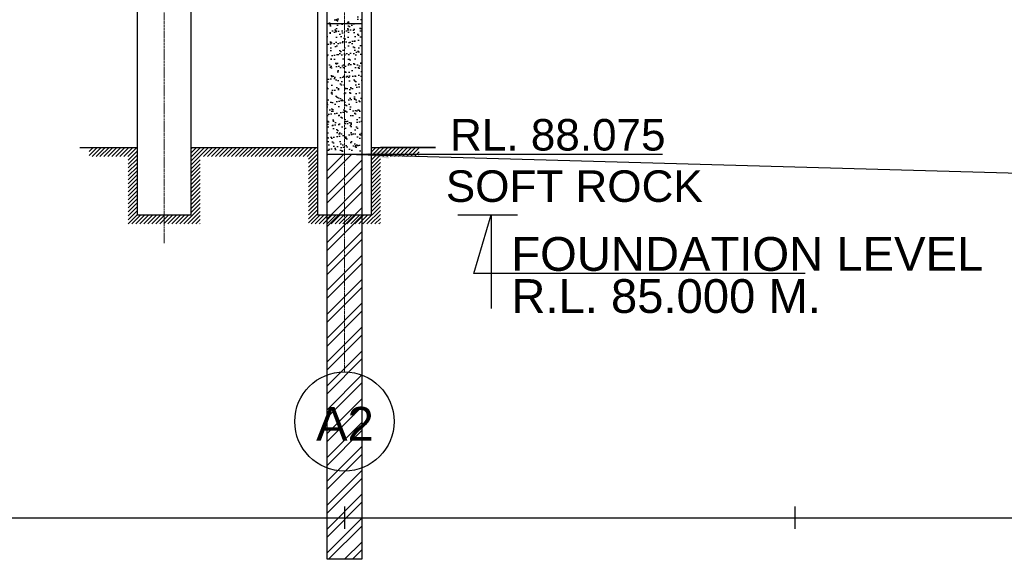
# Model space of a CAD drawing. Header units: inches. Extents: x 4599583 to 15517275, y 2817812 to 28133222499.
# Tile 46 of 95: x 4877817 to 4899675, y 28133177374 to 28133189362. Entities that reach past the tile are written whole.
import ezdxf

# ---------------------------------------------------------------- set-up
doc = ezdxf.new("R2010")
doc.units = ezdxf.units.IN
doc.header["$MEASUREMENT"] = 0
doc.linetypes.add('CENTER', pattern=[2, 1.25, -0.25, 0.25, -0.25])
for name, color, linetype, lineweight in [('CEN', 3, 'CENTER', 13), ('HATCH', 6, 'Continuous', 9), ('STR', 7, 'Continuous', 25)]:
    doc.layers.add(name, color=color, linetype=linetype, lineweight=lineweight)
doc.layers.add('CHAINAGE', color=7, linetype='Continuous')
doc.layers.add('text', color=7, linetype='Continuous')
doc.layers.add('dim', color=7, linetype='Continuous', plot=False)
doc.styles.add('L', font='arial.ttf')
doc.styles.add('ROMANS', font='arial.ttf')
doc.dimstyles.new('ROMANS', dxfattribs={"dimtxt": 1000, "dimasz": 850, "dimexe": 100, "dimexo": 100, "dimgap": 25, "dimtad": 1, "dimdec": 0, "dimzin": 9, "dimdsep": 46, "dimtxsty": 'ROMANS', "dimcen": 325, "dimclrd": 4, "dimclre": 4, "dimclrt": 6, "dimadec": 0, "dimazin": 0, "dimtfac": 1, "dimtdec": 0, "dimtmove": 0, "dimatfit": 3, "dimfxl": 1, "dimtolj": 1, "dimtzin": 9, "dimarcsym": 0})
pattern_1 = [(45, (5977528.864, 28133305706.997), (-44.194174, 44.194174), [])]
pattern_2 = [(45, (4618871.54, 28133603298.9), (-265.16504, 265.16504), []), (45, (4619048.32, 28133603298.9), (-265.16504, 265.16504), [])]
pattern_3 = [(37.5, (4618871.54, 28133603298.89), (-6.299336, 192.682377), [0, -152, 0, -170, 0, -162.5]), (7.5, (4618871.54, 28133603298.9), (176.97767, 282.2146), [0, -82, 0, -137, 0, -52.5]), (327.5, (4618748.54, 28133603298.89), (311.414186, 0.565905), [0, -50, 0, -180, 0, -235]), (317.5, (4618748.54, 28133603298.9), (300.61266, 87.76756), [0, -25, 0, -118, 0, -135])]
pattern_4 = [(50, (4618871.54, 28133603298.9), (717.2602, -62.7521), [75, -825]), (355, (4618871.54, 28133603298.9), (-138.7513, 752.1921), [60, -660]), (100.4514, (4618931.3, 28133603293.66), (578.5094, 689.4395), [63.7402, -701.1421]), (46.1842, (4618871.5, 28133603498.9), (1067.241, -165.519), [112.5, -1237.5]), (96.6356, (4618960.5, 28133603485.1), (934.6627, 974.1179), [95.6103, -1051.713]), (351.1842, (4618871.5, 28133603498.9), (934.662, 974.1186), [90, -990]), (21, (4618971.54, 28133603448.9), (596.90705, -402.6189), [75, -825]), (326, (4618971.54, 28133603448.9), (243.3153, 725.15), [60, -660]), (71.4514, (4619021.3, 28133603415.34), (840.2226, 322.5305), [63.7402, -701.1421]), (37.5, (4618871.54, 28133603298.9), (12.15986, 332.89385), [0, -652, 0, -670, 0, -662.5]), (7.5, (4618871.54, 28133603298.9), (263.06954, 394.4117), [0, -382, 0, -637, 0, -252.5]), (327.5, (4618648.54, 28133603298.9), (533.82244, -22.55487), [0, -250, 0, -780, 0, -1035]), (317.5, (4618548.54, 28133603298.9), (583.18617, 100.105), [0, -325, 0, -518, 0, -735])]

msp = doc.modelspace()

# ---------------------------------------------------------------- hatches: boundary and pattern name
at = {"layer": 'HATCH'}
h = msp.add_hatch(dxfattribs=at)
h.set_pattern_fill('ANSI31', color=252, scale=500, style=0)
h.set_pattern_definition(pattern_1)
h.paths.add_polyline_path([(4883225.38, 28133186324.28), (4884225.38, 28133186324.28), (4884225.38, 28133184824.28), (4885825.38, 28133184824.28), (4885825.38, 28133186324.28), (4886683.605, 28133186324.28), (4886683.605, 28133186524.28), (4885625.38, 28133186524.28), (4885625.38, 28133185024.28), (4884425.38, 28133185024.28), (4884425.38, 28133186524.28), (4883225.38, 28133186524.28)])
h.paths.add_polyline_path([(4879356.68, 28133186524.28), (4879356.68, 28133186324.28), (4880226.824, 28133186324.28), (4880226.824, 28133184824.28), (4881825.38, 28133184824.28), (4881825.38, 28133186324.28), (4883225.38, 28133186324.28), (4883225.38, 28133186524.28), (4881625.38, 28133186524.28), (4881625.38, 28133185024.28), (4880426.824, 28133185024.28), (4880425.38, 28133185024.28), (4880425.38, 28133186524.28)])
h = msp.add_hatch(dxfattribs=at)
h.set_pattern_fill('ANSI31', color=252, scale=500, style=0)
h.set_pattern_definition(pattern_1)
h.paths.add_polyline_path([(4883225.38, 28133186324.28), (4884225.38, 28133186324.28), (4884225.38, 28133184824.28), (4885825.38, 28133184824.28), (4885825.38, 28133186324.28), (4886683.605, 28133186324.28), (4886683.605, 28133186524.28), (4885625.38, 28133186524.28), (4885625.38, 28133185024.28), (4884425.38, 28133185024.28), (4884425.38, 28133186524.28), (4883225.38, 28133186524.28)])
h.paths.add_polyline_path([(4879356.68, 28133186524.28), (4879356.68, 28133186324.28), (4880226.824, 28133186324.28), (4880226.824, 28133184824.28), (4881825.38, 28133184824.28), (4881825.38, 28133186324.28), (4883225.38, 28133186324.28), (4883225.38, 28133186524.28), (4881625.38, 28133186524.28), (4881625.38, 28133185024.28), (4880426.824, 28133185024.28), (4880425.38, 28133185024.28), (4880425.38, 28133186524.28)])
h = msp.add_hatch(dxfattribs=at)
h.set_pattern_fill('ANSI31', color=252, scale=500, style=0)
h.set_pattern_definition(pattern_1)
h.paths.add_polyline_path([(4883225.38, 28133186324.28), (4884225.38, 28133186324.28), (4884225.38, 28133184824.28), (4885825.38, 28133184824.28), (4885825.38, 28133186324.28), (4886683.605, 28133186324.28), (4886683.605, 28133186524.28), (4885625.38, 28133186524.28), (4885625.38, 28133185024.28), (4884425.38, 28133185024.28), (4884425.38, 28133186524.28), (4883225.38, 28133186524.28)])
h.paths.add_polyline_path([(4879356.68, 28133186524.28), (4879356.68, 28133186324.28), (4880226.824, 28133186324.28), (4880226.824, 28133184824.28), (4881825.38, 28133184824.28), (4881825.38, 28133186324.28), (4883225.38, 28133186324.28), (4883225.38, 28133186524.28), (4881625.38, 28133186524.28), (4881625.38, 28133185024.28), (4880426.824, 28133185024.28), (4880425.38, 28133185024.28), (4880425.38, 28133186524.28)])
at = {"layer": 'text'}
h = msp.add_hatch(dxfattribs=at)
h.set_pattern_fill('AR-CONC', color=0, scale=100, style=0)
h.set_pattern_definition(pattern_4)
h.paths.add_polyline_path([(4885411.444, 28133193874.28), (4884639.315, 28133193874.28), (4884639.315, 28133189274.28), (4885411.444, 28133189274.28)])
h = msp.add_hatch(dxfattribs=at)
h.set_pattern_fill('AR-CONC', color=0, scale=100, style=0)
h.set_pattern_definition(pattern_4)
h.paths.add_polyline_path([(4885411.444, 28133193874.28), (4884639.315, 28133193874.28), (4884639.315, 28133189274.28), (4885411.444, 28133189274.28)])
h = msp.add_hatch(dxfattribs=at)
h.set_pattern_fill('AR-CONC', color=0, scale=100, style=0)
h.set_pattern_definition(pattern_4)
h.paths.add_polyline_path([(4885411.444, 28133193874.28), (4884639.315, 28133193874.28), (4884639.315, 28133189274.28), (4885411.444, 28133189274.28)])
h = msp.add_hatch(dxfattribs=at)
h.set_pattern_fill('AR-SAND', color=0, scale=100, style=0)
h.set_pattern_definition(pattern_3)
h.paths.add_polyline_path([(4884639.315, 28133186374.28), (4885411.444, 28133186374.28), (4885411.444, 28133189274.28), (4884639.315, 28133189274.28)])
h = msp.add_hatch(dxfattribs=at)
h.set_pattern_fill('AR-SAND', color=0, scale=100, style=0)
h.set_pattern_definition(pattern_3)
h.paths.add_polyline_path([(4884639.315, 28133186374.28), (4885411.444, 28133186374.28), (4885411.444, 28133189274.28), (4884639.315, 28133189274.28)])
h = msp.add_hatch(dxfattribs=at)
h.set_pattern_fill('AR-SAND', color=0, scale=100, style=0)
h.set_pattern_definition(pattern_3)
h.paths.add_polyline_path([(4884639.315, 28133186374.28), (4885411.444, 28133186374.28), (4885411.444, 28133189274.28), (4884639.315, 28133189274.28)])
h = msp.add_hatch(dxfattribs=at)
h.set_pattern_fill('ANSI32', color=0, scale=1000, style=0)
h.set_pattern_definition(pattern_2)
h.paths.add_polyline_path([(4884639.315, 28133177374.28), (4885411.444, 28133177374.28), (4885411.444, 28133186374.28), (4884639.315, 28133186374.28)])
h = msp.add_hatch(dxfattribs=at)
h.set_pattern_fill('ANSI32', color=0, scale=1000, style=0)
h.set_pattern_definition(pattern_2)
h.paths.add_polyline_path([(4884639.315, 28133177374.28), (4885411.444, 28133177374.28), (4885411.444, 28133186374.28), (4884639.315, 28133186374.28)])
h = msp.add_hatch(dxfattribs=at)
h.set_pattern_fill('ANSI32', color=0, scale=1000, style=0)
h.set_pattern_definition(pattern_2)
h.paths.add_polyline_path([(4884639.315, 28133177374.28), (4885411.444, 28133177374.28), (4885411.444, 28133186374.28), (4884639.315, 28133186374.28)])

# ---------------------------------------------------------------- linework, layer by layer
for p, q in [((4879149.164, 28133186524.28), (4880425.38, 28133186524.28)), ((4879149.164, 28133186524.28), (4880425.38, 28133186524.28)), ((4879149.164, 28133186524.28), (4880425.38, 28133186524.28)), ((4879150.608, 28133186524.28), (4880426.824, 28133186524.28)), ((4879150.608, 28133186524.28), (4880426.824, 28133186524.28)), ((4879150.608, 28133186524.28), (4880426.824, 28133186524.28)), ((4881625.38, 28133186524.28), (4883825.38, 28133186524.28)), ((4881625.38, 28133186524.28), (4883825.38, 28133186524.28)), ((4881625.38, 28133186524.28), (4883825.38, 28133186524.28)), ((4882147.72, 28133186524.28), (4883823.936, 28133186524.28)), ((4882147.72, 28133186524.28), (4883823.936, 28133186524.28)), ((4882147.72, 28133186524.28), (4883823.936, 28133186524.28)), ((4882149.164, 28133186524.28), (4884425.38, 28133186524.28)), ((4882149.164, 28133186524.28), (4884425.38, 28133186524.28)), ((4882149.164, 28133186524.28), (4884425.38, 28133186524.28)), ((4885625.38, 28133186524.28), (4886763.574, 28133186524.28)), ((4885625.38, 28133186524.28), (4886763.574, 28133186524.28)), ((4885625.38, 28133186524.28), (4886763.574, 28133186524.28)), ((4887044.542, 28133186524.28), (4885825.38, 28133186524.28)), ((4887044.542, 28133186524.28), (4885825.38, 28133186524.28)), ((4887044.542, 28133186524.28), (4885825.38, 28133186524.28)), ((4880425.38, 28133186324.28), (4880426.824, 28133186324.28)), ((4880425.38, 28133186324.28), (4880426.824, 28133186324.28)), ((4880425.38, 28133186324.28), (4880426.824, 28133186324.28)), ((4859134.88, 28133178299.28), (5175893.88, 28133178299.28)), ((4859134.88, 28133178299.28), (5175893.88, 28133178299.28)), ((4859134.88, 28133178299.28), (5175893.88, 28133178299.28))]:
    msp.add_line(p, q)
at = {"linetype": 'Continuous'}
for p, q in [((4885025.38, 28133178549.28), (4885025.38, 28133178049.28)), ((4885025.38, 28133178549.28), (4885025.38, 28133178049.28)), ((4885025.38, 28133178549.28), (4885025.38, 28133178049.28)), ((4895025.38, 28133178549.28), (4895025.38, 28133178049.28)), ((4895025.38, 28133178549.28), (4895025.38, 28133178049.28)), ((4895025.38, 28133178549.28), (4895025.38, 28133178049.28))]:
    msp.add_line(p, q, dxfattribs=at)
msp.add_circle((4885025.28, 28133180437.04), 1101.806)
msp.add_circle((4885025.28, 28133180437.04), 1101.806)
msp.add_circle((4885025.28, 28133180437.04), 1101.806)
at = {"layer": 'CEN', "ltscale": 40}
for p, q in [((4885025.38, 28133181538.846), (4885025.38, 28133201497.673)), ((4885025.38, 28133181538.846), (4885025.38, 28133201497.673)), ((4885025.38, 28133181538.846), (4885025.38, 28133201497.673)), ((4881025.38, 28133184400.031), (4881025.38, 28133193856.016)), ((4881025.38, 28133184400.031), (4881025.38, 28133193856.016)), ((4881025.38, 28133184400.031), (4881025.38, 28133193856.016)), ((4885025.38, 28133179323.392), (4885025.38, 28133179335.235)), ((4885025.38, 28133179323.392), (4885025.38, 28133179335.235)), ((4885025.38, 28133179323.392), (4885025.38, 28133179335.235))]:
    msp.add_line(p, q, dxfattribs=at)
at = {"layer": 'CHAINAGE', "linetype": 'ByBlock'}
msp.add_line((4887821.036, 28133185024.28), (4888773.676, 28133185024.28), dxfattribs=at)
msp.add_line((4887821.036, 28133185024.28), (4888773.676, 28133185024.28), dxfattribs=at)
msp.add_line((4887821.036, 28133185024.28), (4888773.676, 28133185024.28), dxfattribs=at)
msp.add_lwpolyline([(4879150.608, 28133186524.28), (4880426.824, 28133186524.28), (4880426.824, 28133185024.28), (4881625.38, 28133185024.28), (4881625.38, 28133186524.28), (4884425.38, 28133186524.28), (4884425.38, 28133185024.28), (4885625.38, 28133185024.28), (4885625.38, 28133186524.28), (4887044.542, 28133186524.28)], dxfattribs=at)
msp.add_lwpolyline([(4879150.608, 28133186524.28), (4880426.824, 28133186524.28), (4880426.824, 28133185024.28), (4881625.38, 28133185024.28), (4881625.38, 28133186524.28), (4884425.38, 28133186524.28), (4884425.38, 28133185024.28), (4885625.38, 28133185024.28), (4885625.38, 28133186524.28), (4887044.542, 28133186524.28)], dxfattribs=at)
msp.add_lwpolyline([(4879150.608, 28133186524.28), (4880426.824, 28133186524.28), (4880426.824, 28133185024.28), (4881625.38, 28133185024.28), (4881625.38, 28133186524.28), (4884425.38, 28133186524.28), (4884425.38, 28133185024.28), (4885625.38, 28133185024.28), (4885625.38, 28133186524.28), (4887044.542, 28133186524.28)], dxfattribs=at)
at = {"layer": 'dim', "ltscale": 5}
msp.add_line((4887540.54, 28133185024.28), (4888867.54, 28133185024.28), dxfattribs=at)
msp.add_line((4887540.54, 28133185024.28), (4888867.54, 28133185024.28), dxfattribs=at)
msp.add_line((4887540.54, 28133185024.28), (4888867.54, 28133185024.28), dxfattribs=at)
msp.add_lwpolyline([(4895253.697, 28133183720.266), (4887896.736, 28133183720.266), (4888282.29, 28133185024.28), (4888282.29, 28133182942.783)], dxfattribs=at)
msp.add_lwpolyline([(4895253.697, 28133183720.266), (4887896.736, 28133183720.266), (4888282.29, 28133185024.28), (4888282.29, 28133182942.783)], dxfattribs=at)
msp.add_lwpolyline([(4895253.697, 28133183720.266), (4887896.736, 28133183720.266), (4888282.29, 28133185024.28), (4888282.29, 28133182942.783)], dxfattribs=at)
at = {"layer": 'STR'}
for points in [[(4880425.38, 28133193274.28), (4880425.38, 28133185024.28), (4881625.38, 28133185024.28), (4881625.38, 28133193274.28)], [(4880425.38, 28133193274.28), (4880425.38, 28133185024.28), (4881625.38, 28133185024.28), (4881625.38, 28133193274.28)], [(4880425.38, 28133193274.28), (4880425.38, 28133185024.28), (4881625.38, 28133185024.28), (4881625.38, 28133193274.28)], [(4884425.38, 28133193274.28), (4884425.38, 28133185024.28), (4885625.38, 28133185024.28), (4885625.38, 28133193274.28)], [(4884425.38, 28133193274.28), (4884425.38, 28133185024.28), (4885625.38, 28133185024.28), (4885625.38, 28133193274.28)], [(4884425.38, 28133193274.28), (4884425.38, 28133185024.28), (4885625.38, 28133185024.28), (4885625.38, 28133193274.28)]]:
    msp.add_lwpolyline(points, dxfattribs=at)
at = {"layer": 'STR', "color": 31}
msp.add_lwpolyline([(4885025.38, 28133186374.28), (4945025.38, 28133184684.28), (4975025.38, 28133187439.28), (5005025.38, 28133187764.28), (5035025.38, 28133186829.28)], dxfattribs=at)
msp.add_lwpolyline([(4885025.38, 28133186374.28), (4945025.38, 28133184684.28), (4975025.38, 28133187439.28), (5005025.38, 28133187764.28), (5035025.38, 28133186829.28)], dxfattribs=at)
msp.add_lwpolyline([(4885025.38, 28133186374.28), (4945025.38, 28133184684.28), (4975025.38, 28133187439.28), (5005025.38, 28133187764.28), (5035025.38, 28133186829.28)], dxfattribs=at)
at = {"layer": 'text', "color": 0}
msp.add_lwpolyline([(4884639.315, 28133193874.28), (4885411.444, 28133193874.28), (4885411.444, 28133177374.28), (4884639.315, 28133177374.28)], close=True, dxfattribs=at)
msp.add_lwpolyline([(4884639.315, 28133193874.28), (4885411.444, 28133193874.28), (4885411.444, 28133177374.28), (4884639.315, 28133177374.28)], close=True, dxfattribs=at)
msp.add_lwpolyline([(4884639.315, 28133193874.28), (4885411.444, 28133193874.28), (4885411.444, 28133177374.28), (4884639.315, 28133177374.28)], close=True, dxfattribs=at)
for points in [[(4884639.315, 28133189274.28), (4885411.444, 28133189274.28)], [(4884639.315, 28133189274.28), (4885411.444, 28133189274.28)], [(4884639.315, 28133189274.28), (4885411.444, 28133189274.28)], [(4884639.315, 28133186374.28), (4885411.444, 28133186374.28)], [(4884639.315, 28133186374.28), (4885411.444, 28133186374.28)], [(4884639.315, 28133186374.28), (4885411.444, 28133186374.28)]]:
    msp.add_lwpolyline(points, dxfattribs=at)

# ---------------------------------------------------------------- texts
at = {"layer": 'text', "color": 2, "style": 'L'}
for s, p in [('FOUNDATION LEVEL', (4888729.871, 28133183782.813)), ('FOUNDATION LEVEL', (4888729.871, 28133183782.813)), ('FOUNDATION LEVEL', (4888729.871, 28133183782.813)), ('R.L. 85.000 M.', (4888730.754, 28133182847.731)), ('R.L. 85.000 M.', (4888730.754, 28133182847.731)), ('R.L. 85.000 M.', (4888730.754, 28133182847.731))]:
    msp.add_text(s, height=750, dxfattribs=at).set_placement(p)
at = {"layer": 'text', "style": 'ROMANS'}
msp.add_text('A2', height=750, dxfattribs=at).set_placement((4884397.25, 28133180009.474))
msp.add_text('A2', height=750, dxfattribs=at).set_placement((4884397.25, 28133180009.474))
msp.add_text('A2', height=750, dxfattribs=at).set_placement((4884397.25, 28133180009.474))
at = {"layer": 'text', "color": 50, "char_height": 700, "width": 7312.62692, "attachment_point": 1, "style": 'ROMANS'}
for s, insert in [('RL. 88.075', (4887370.595, 28133187155.01)), ('RL. 88.075', (4887370.595, 28133187155.01)), ('RL. 88.075', (4887370.595, 28133187155.01)), (' SOFT ROCK', (4887005.167, 28133186014.356)), (' SOFT ROCK', (4887005.167, 28133186014.356)), (' SOFT ROCK', (4887005.167, 28133186014.356))]:
    msp.add_mtext(s, dxfattribs=dict(at, insert=insert))

# ---------------------------------------------------------------- leaders
at = {"layer": 'STR', "color": 1}
msp.add_leader([(4885411.444, 28133186374.28), (4892089.38, 28133186374.28)], dimstyle='ROMANS', override={"dimasz": 600, "dimgap": 300, "dimtad": 0, "dimfxl": 100, "dimfxlon": 1}, dxfattribs=at)
msp.add_leader([(4885411.444, 28133186374.28), (4892089.38, 28133186374.28)], dimstyle='ROMANS', override={"dimasz": 600, "dimgap": 300, "dimtad": 0, "dimfxl": 100, "dimfxlon": 1}, dxfattribs=at)
msp.add_leader([(4885411.444, 28133186374.28), (4892089.38, 28133186374.28)], dimstyle='ROMANS', override={"dimasz": 600, "dimgap": 300, "dimtad": 0, "dimfxl": 100, "dimfxlon": 1}, dxfattribs=at)

doc.saveas('drawing.dxf')
